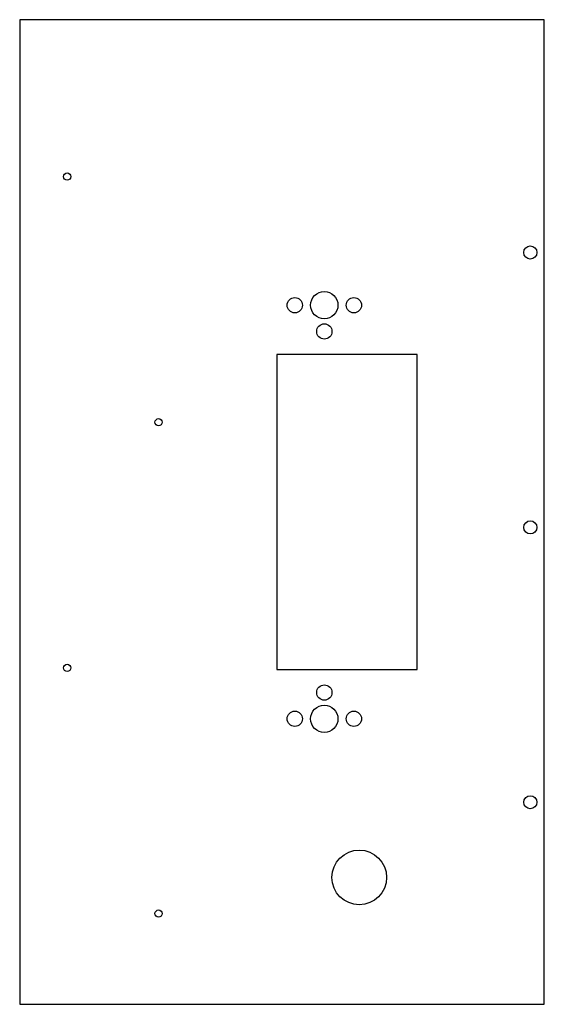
# Model space of a CAD drawing. Header units: millimetres. Extents: x -536 to -296, y -909 to -459.
import ezdxf

# ---------------------------------------------------------------- set-up
doc = ezdxf.new("R2010")
doc.units = ezdxf.units.MM

msp = doc.modelspace()

# ---------------------------------------------------------------- linework, layer by layer
at = {"color": 7, "linetype": 'Continuous', "lineweight": 25}
for p, q in [((-535.8, -459), (-535.8, -909)), ((-295.91, -459), (-535.8, -459)), ((-295.91, -909), (-295.91, -459)), ((-354, -612), (-418.27, -612)), ((-418.27, -612), (-418.27, -756)), ((-354, -756), (-354, -612)), ((-418.27, -756), (-354, -756)), ((-535.8, -909), (-295.91, -909))]:
    msp.add_line(p, q, dxfattribs=at)
for centre, radius in [((-514.1, -530.71), 1.65), ((-302.31, -565.38), 3), ((-396.5, -589.5), 6.25), ((-410, -589.5), 3.5), ((-383, -589.5), 3.5), ((-396.5, -601.5), 3.5), ((-472.3, -642.98), 1.65), ((-302.31, -691.02), 3), ((-514.1, -755.26), 1.65), ((-396.5, -766.5), 3.5), ((-396.5, -778.5), 6.25), ((-410, -778.5), 3.5), ((-383, -778.5), 3.5), ((-302.31, -816.66), 3), ((-380.5, -851), 12.5), ((-472.3, -867.53), 1.65)]:
    msp.add_circle(centre, radius, dxfattribs=at)

doc.saveas('drawing.dxf')
